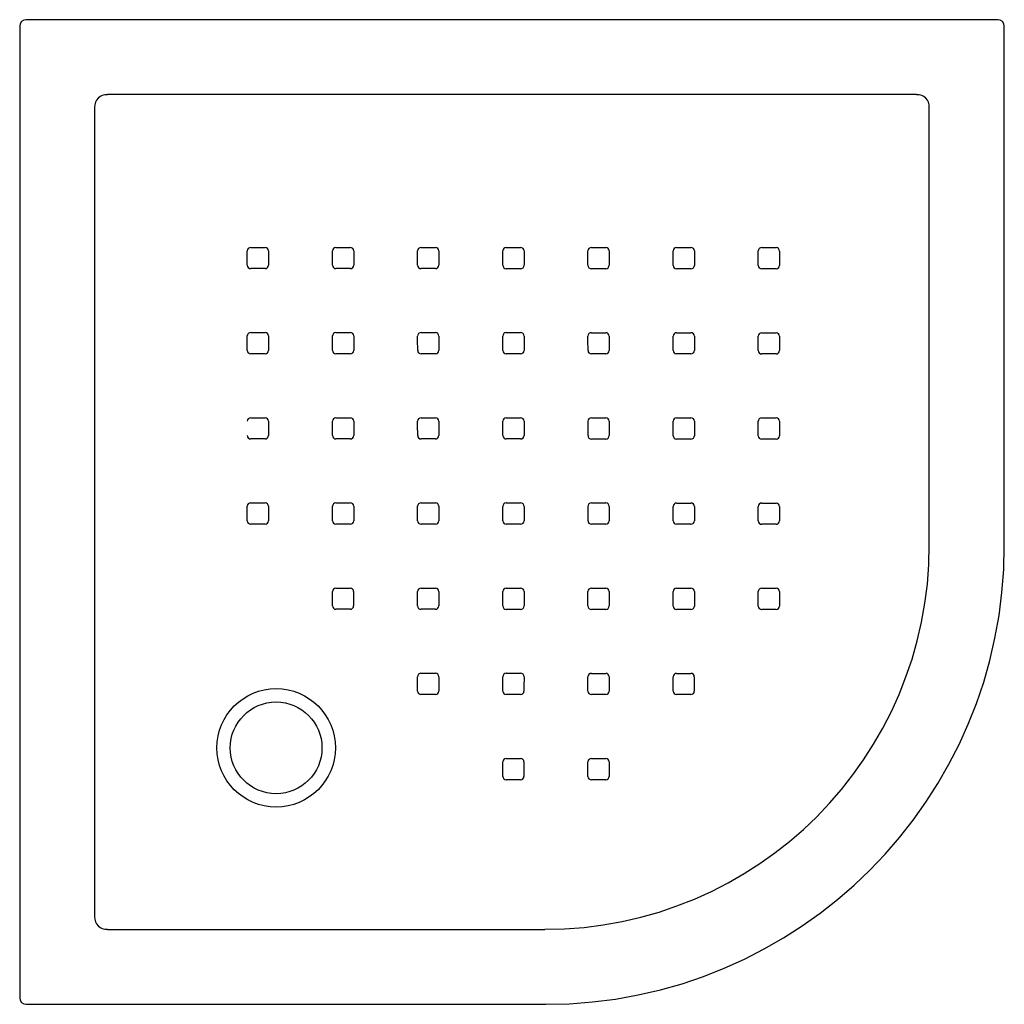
# Model space of a CAD drawing. Header units: millimetres. Extents: x 1379.529 to 1380.281, y 1497.406 to 1498.158.
import ezdxf

# ---------------------------------------------------------------- set-up
doc = ezdxf.new("R2010")
doc.units = ezdxf.units.MM
doc.layers.add('SANINDUSA', color=3, linetype='Continuous')

msp = doc.modelspace()

# ---------------------------------------------------------------- linework, layer by layer
at = {"layer": 'SANINDUSA'}
for p, q in [((1380.27587, 1498.15781), (1379.53447, 1498.15781)), ((1379.52947, 1498.15281), (1379.52947, 1497.41142)), ((1380.28087, 1497.75636), (1380.28087, 1498.15281)), ((1380.21387, 1498.1006), (1379.59646, 1498.1006)), ((1379.58668, 1498.09082), (1379.58668, 1497.47341)), ((1380.22365, 1497.75712), (1380.22365, 1498.09082)), ((1379.78173, 1497.70785), (1379.77073, 1497.70785)), ((1379.59646, 1497.46363), (1379.93017, 1497.46363)), ((1379.53447, 1497.40642), (1379.93092, 1497.40642))]:
    msp.add_line(p, q, dxfattribs=at)
at = {"layer": 'SANINDUSA', "flags": 128}
for points in [[(1379.70576, 1497.98402), (1379.71376, 1497.98403), (1379.71676, 1497.98403)], [(1379.77076, 1497.98401), (1379.77876, 1497.98401), (1379.78176, 1497.98401)], [(1379.83576, 1497.984), (1379.84376, 1497.984), (1379.84676, 1497.984)], [(1379.90075, 1497.98397), (1379.90875, 1497.98397), (1379.91175, 1497.98397)], [(1379.96574, 1497.98395), (1379.97374, 1497.98395), (1379.97674, 1497.98395)], [(1380.03073, 1497.98392), (1380.03873, 1497.98392), (1380.04173, 1497.98392)], [(1380.09572, 1497.98389), (1380.10372, 1497.98388), (1380.10672, 1497.98388)], [(1379.70317, 1497.97044), (1379.70317, 1497.97843), (1379.70317, 1497.98143)], [(1379.71935, 1497.98144), (1379.71935, 1497.97344), (1379.71935, 1497.97044)], [(1379.76817, 1497.97043), (1379.76817, 1497.97842), (1379.76817, 1497.98142)], [(1379.78435, 1497.98142), (1379.78435, 1497.97343), (1379.78435, 1497.97043)], [(1379.83317, 1497.97041), (1379.83317, 1497.97841), (1379.83317, 1497.98141)], [(1379.84935, 1497.98141), (1379.84935, 1497.97341), (1379.84935, 1497.97041)], [(1379.89817, 1497.97039), (1379.89817, 1497.97839), (1379.89816, 1497.98139)], [(1379.91434, 1497.98138), (1379.91435, 1497.97339), (1379.91435, 1497.97039)], [(1379.96316, 1497.97036), (1379.96316, 1497.97836), (1379.96316, 1497.98136)], [(1379.97933, 1497.98136), (1379.97934, 1497.97336), (1379.97934, 1497.97036)], [(1380.02815, 1497.97033), (1380.02814, 1497.97833), (1380.02814, 1497.98133)], [(1380.04432, 1497.98133), (1380.04432, 1497.97333), (1380.04432, 1497.97033)], [(1380.09313, 1497.9703), (1380.09313, 1497.9783), (1380.09313, 1497.9813)], [(1380.10931, 1497.98129), (1380.10931, 1497.9733), (1380.10931, 1497.9703)], [(1379.71676, 1497.96785), (1379.70876, 1497.96785), (1379.70576, 1497.96785)], [(1379.78176, 1497.96784), (1379.77376, 1497.96784), (1379.77076, 1497.96784)], [(1379.84676, 1497.96782), (1379.83876, 1497.96782), (1379.83576, 1497.96782)], [(1379.91176, 1497.9678), (1379.90376, 1497.9678), (1379.90076, 1497.9678)], [(1379.97675, 1497.96777), (1379.96875, 1497.96777), (1379.96575, 1497.96777)], [(1380.04174, 1497.96774), (1380.03374, 1497.96774), (1380.03074, 1497.96774)], [(1380.10672, 1497.96771), (1380.09872, 1497.96771), (1380.09572, 1497.96771)], [(1379.70316, 1497.90545), (1379.70316, 1497.91344), (1379.70316, 1497.91644)], [(1379.70575, 1497.91904), (1379.71375, 1497.91904), (1379.71675, 1497.91904)], [(1379.71934, 1497.91645), (1379.71934, 1497.90845), (1379.71934, 1497.90545)], [(1379.76817, 1497.90544), (1379.76817, 1497.91344), (1379.76817, 1497.91644)], [(1379.77076, 1497.91903), (1379.77876, 1497.91903), (1379.78176, 1497.91903)], [(1379.78435, 1497.91644), (1379.78435, 1497.90844), (1379.78435, 1497.90544)], [(1379.83318, 1497.90543), (1379.83317, 1497.91342), (1379.83317, 1497.91642)], [(1379.83576, 1497.91901), (1379.84376, 1497.91901), (1379.84676, 1497.91901)], [(1379.84935, 1497.91642), (1379.84936, 1497.90843), (1379.84936, 1497.90543)], [(1379.89817, 1497.90541), (1379.89817, 1497.9134), (1379.89817, 1497.9164)], [(1379.90076, 1497.91899), (1379.90876, 1497.91899), (1379.91176, 1497.91899)], [(1379.91435, 1497.9164), (1379.91435, 1497.9084), (1379.91435, 1497.9054)], [(1379.96317, 1497.90538), (1379.96316, 1497.91338), (1379.96316, 1497.91638)], [(1379.96575, 1497.91897), (1379.97375, 1497.91896), (1379.97675, 1497.91896)], [(1379.97934, 1497.91637), (1379.97934, 1497.90838), (1379.97934, 1497.90538)], [(1380.02815, 1497.90535), (1380.02815, 1497.91335), (1380.02815, 1497.91635)], [(1380.03074, 1497.91894), (1380.03874, 1497.91893), (1380.04174, 1497.91893)], [(1380.04433, 1497.91634), (1380.04433, 1497.90834), (1380.04433, 1497.90534)], [(1380.09314, 1497.90532), (1380.09314, 1497.91331), (1380.09313, 1497.91631)], [(1380.09572, 1497.9189), (1380.10372, 1497.9189), (1380.10672, 1497.9189)], [(1380.10931, 1497.91631), (1380.10931, 1497.90831), (1380.10931, 1497.90531)], [(1379.71675, 1497.90286), (1379.70875, 1497.90286), (1379.70575, 1497.90286)], [(1379.78176, 1497.90285), (1379.77376, 1497.90285), (1379.77076, 1497.90285)], [(1379.84677, 1497.90284), (1379.83877, 1497.90284), (1379.83577, 1497.90284)], [(1379.91176, 1497.90281), (1379.90376, 1497.90282), (1379.90076, 1497.90282)], [(1379.97675, 1497.90279), (1379.96876, 1497.90279), (1379.96576, 1497.90279)], [(1380.04174, 1497.90275), (1380.03374, 1497.90276), (1380.03074, 1497.90276)], [(1380.10672, 1497.90272), (1380.09873, 1497.90272), (1380.09573, 1497.90272)], [(1379.70574, 1497.85404), (1379.71374, 1497.85405), (1379.71674, 1497.85405)], [(1379.71934, 1497.85146), (1379.71934, 1497.84346), (1379.71934, 1497.84046)], [(1379.76817, 1497.84045), (1379.76817, 1497.84845), (1379.76817, 1497.85145)], [(1379.77076, 1497.85404), (1379.77876, 1497.85404), (1379.78176, 1497.85404)], [(1379.78435, 1497.85145), (1379.78435, 1497.84345), (1379.78435, 1497.84045)], [(1379.83318, 1497.84044), (1379.83317, 1497.84844), (1379.83317, 1497.85144)], [(1379.83576, 1497.85403), (1379.84376, 1497.85403), (1379.84676, 1497.85403)], [(1379.84936, 1497.85144), (1379.84936, 1497.84344), (1379.84936, 1497.84044)], [(1379.89818, 1497.84042), (1379.89817, 1497.84842), (1379.89817, 1497.85142)], [(1379.90076, 1497.85401), (1379.90876, 1497.85401), (1379.91176, 1497.85401)], [(1379.91435, 1497.85141), (1379.91435, 1497.84342), (1379.91436, 1497.84042)], [(1379.96317, 1497.84039), (1379.96317, 1497.84839), (1379.96317, 1497.85139)], [(1379.96576, 1497.85398), (1379.97375, 1497.85398), (1379.97675, 1497.85398)], [(1379.97934, 1497.85139), (1379.97935, 1497.84339), (1379.97935, 1497.84039)], [(1380.02816, 1497.84036), (1380.02815, 1497.84836), (1380.02815, 1497.85136)], [(1380.03074, 1497.85395), (1380.03874, 1497.85395), (1380.04174, 1497.85395)], [(1380.04433, 1497.85135), (1380.04433, 1497.84336), (1380.04433, 1497.84036)], [(1380.09314, 1497.84033), (1380.09314, 1497.84833), (1380.09314, 1497.85133)], [(1380.09573, 1497.85391), (1380.10372, 1497.85391), (1380.10672, 1497.85391)], [(1380.10931, 1497.85132), (1380.10931, 1497.84332), (1380.10932, 1497.84032)], [(1379.71675, 1497.83787), (1379.70875, 1497.83786), (1379.70574, 1497.83786)], [(1379.78176, 1497.83786), (1379.77376, 1497.83786), (1379.77076, 1497.83786)], [(1379.84677, 1497.83785), (1379.83877, 1497.83785), (1379.83577, 1497.83785)], [(1379.91177, 1497.83783), (1379.90377, 1497.83783), (1379.90077, 1497.83783)], [(1379.97676, 1497.8378), (1379.96876, 1497.8378), (1379.96576, 1497.8378)], [(1380.04174, 1497.83777), (1380.03375, 1497.83777), (1380.03075, 1497.83777)], [(1380.10673, 1497.83773), (1380.09873, 1497.83774), (1380.09573, 1497.83774)], [(1379.70573, 1497.78904), (1379.71373, 1497.78905), (1379.71673, 1497.78905)], [(1379.77075, 1497.78904), (1379.77875, 1497.78904), (1379.78175, 1497.78904)], [(1379.83576, 1497.78903), (1379.84376, 1497.78903), (1379.84676, 1497.78903)], [(1379.90076, 1497.78901), (1379.90876, 1497.78901), (1379.91176, 1497.78901)], [(1379.96576, 1497.78899), (1379.97375, 1497.78899), (1379.97675, 1497.78899)], [(1380.03074, 1497.78896), (1380.03874, 1497.78896), (1380.04174, 1497.78896)], [(1380.09573, 1497.78892), (1380.10372, 1497.78892), (1380.10672, 1497.78892)], [(1379.70314, 1497.77545), (1379.70314, 1497.78345), (1379.70314, 1497.78645)], [(1379.71933, 1497.78646), (1379.71933, 1497.77846), (1379.71933, 1497.77546)], [(1379.76816, 1497.77545), (1379.76816, 1497.78345), (1379.76816, 1497.78645)], [(1379.78434, 1497.78645), (1379.78434, 1497.77845), (1379.78434, 1497.77545)], [(1379.83317, 1497.77544), (1379.83317, 1497.78344), (1379.83317, 1497.78644)], [(1379.84935, 1497.78644), (1379.84935, 1497.77844), (1379.84935, 1497.77544)], [(1379.89817, 1497.77542), (1379.89817, 1497.78342), (1379.89817, 1497.78642)], [(1379.91435, 1497.78642), (1379.91435, 1497.77842), (1379.91435, 1497.77542)], [(1379.96317, 1497.7754), (1379.96317, 1497.7834), (1379.96317, 1497.7864)], [(1379.97934, 1497.7864), (1379.97935, 1497.7784), (1379.97935, 1497.7754)], [(1380.02816, 1497.77537), (1380.02815, 1497.78337), (1380.02815, 1497.78637)], [(1380.04433, 1497.78636), (1380.04433, 1497.77837), (1380.04433, 1497.77537)], [(1380.09314, 1497.77534), (1380.09314, 1497.78334), (1380.09314, 1497.78634)], [(1380.10931, 1497.78633), (1380.10931, 1497.77833), (1380.10931, 1497.77533)], [(1379.71674, 1497.77286), (1379.70874, 1497.77286), (1379.70573, 1497.77286)], [(1379.78175, 1497.77286), (1379.77375, 1497.77286), (1379.77075, 1497.77286)], [(1379.84676, 1497.77285), (1379.83876, 1497.77285), (1379.83576, 1497.77285)], [(1379.91176, 1497.77283), (1379.90376, 1497.77283), (1379.90076, 1497.77283)], [(1379.97676, 1497.77281), (1379.96876, 1497.77281), (1379.96576, 1497.77281)], [(1380.04174, 1497.77278), (1380.03375, 1497.77278), (1380.03075, 1497.77278)], [(1380.10673, 1497.77274), (1380.09873, 1497.77274), (1380.09573, 1497.77275)], [(1379.76814, 1497.71044), (1379.76814, 1497.71844), (1379.76814, 1497.72144)], [(1379.77073, 1497.72403), (1379.77873, 1497.72403), (1379.78174, 1497.72403)], [(1379.78433, 1497.72144), (1379.78432, 1497.71344), (1379.78432, 1497.71044)], [(1379.83315, 1497.71043), (1379.83315, 1497.71843), (1379.83315, 1497.72144)], [(1379.83575, 1497.72403), (1379.84375, 1497.72403), (1379.84675, 1497.72403)], [(1379.84934, 1497.72144), (1379.84934, 1497.71344), (1379.84934, 1497.71044)], [(1379.89816, 1497.71042), (1379.89816, 1497.71842), (1379.89816, 1497.72142)], [(1379.90075, 1497.72401), (1379.90875, 1497.72401), (1379.91175, 1497.72401)], [(1379.91434, 1497.72142), (1379.91434, 1497.71342), (1379.91434, 1497.71042)], [(1379.96316, 1497.7104), (1379.96316, 1497.7184), (1379.96316, 1497.7214)], [(1379.96575, 1497.72399), (1379.97375, 1497.72399), (1379.97675, 1497.72399)], [(1379.97934, 1497.7214), (1379.97934, 1497.7134), (1379.97934, 1497.7104)], [(1380.02815, 1497.71037), (1380.02815, 1497.71837), (1380.02815, 1497.72137)], [(1380.03074, 1497.72396), (1380.03874, 1497.72396), (1380.04174, 1497.72396)], [(1380.04433, 1497.72137), (1380.04433, 1497.71337), (1380.04433, 1497.71037)], [(1380.09313, 1497.71034), (1380.09313, 1497.71834), (1380.09313, 1497.72134)], [(1380.09572, 1497.72393), (1380.10372, 1497.72393), (1380.10672, 1497.72393)], [(1380.10931, 1497.72134), (1380.10931, 1497.71334), (1380.10931, 1497.71034)], [(1379.84675, 1497.70784), (1379.83875, 1497.70784), (1379.83574, 1497.70784)], [(1379.91175, 1497.70783), (1379.90375, 1497.70783), (1379.90075, 1497.70783)], [(1379.97675, 1497.70781), (1379.96875, 1497.70781), (1379.96575, 1497.70781)], [(1380.04174, 1497.70778), (1380.03374, 1497.70778), (1380.03074, 1497.70778)], [(1380.10672, 1497.70775), (1380.09872, 1497.70775), (1380.09572, 1497.70775)], [(1379.83313, 1497.64542), (1379.83313, 1497.65342), (1379.83313, 1497.65642)], [(1379.83572, 1497.65901), (1379.84372, 1497.65902), (1379.84672, 1497.65902)], [(1379.84932, 1497.65643), (1379.84931, 1497.64843), (1379.84931, 1497.64542)], [(1379.89814, 1497.64541), (1379.89814, 1497.65341), (1379.89814, 1497.65642)], [(1379.90073, 1497.65901), (1379.90873, 1497.65901), (1379.91174, 1497.65901)], [(1379.91433, 1497.65642), (1379.91432, 1497.64842), (1379.91432, 1497.64541)], [(1379.96314, 1497.64539), (1379.96314, 1497.65339), (1379.96315, 1497.6564)], [(1379.96574, 1497.65899), (1379.97373, 1497.65899), (1379.97673, 1497.65899)], [(1379.97932, 1497.65639), (1379.97932, 1497.64839), (1379.97932, 1497.64539)], [(1380.02814, 1497.64537), (1380.02814, 1497.65337), (1380.02814, 1497.65637)], [(1380.03073, 1497.65896), (1380.03872, 1497.65896), (1380.04172, 1497.65896)], [(1380.04431, 1497.65637), (1380.04431, 1497.64837), (1380.04431, 1497.64537)], [(1379.84672, 1497.64283), (1379.83872, 1497.64283), (1379.83572, 1497.64283)], [(1379.91173, 1497.64282), (1379.90373, 1497.64282), (1379.90073, 1497.64282)], [(1379.97673, 1497.6428), (1379.96873, 1497.6428), (1379.96573, 1497.6428)], [(1380.04172, 1497.64278), (1380.03373, 1497.64278), (1380.03073, 1497.64278)], [(1379.90071, 1497.59399), (1379.90871, 1497.59399), (1379.91171, 1497.59399)], [(1379.96571, 1497.59397), (1379.97371, 1497.59397), (1379.97671, 1497.59397)], [(1379.89812, 1497.58039), (1379.89812, 1497.58839), (1379.89812, 1497.5914)], [(1379.9143, 1497.5914), (1379.9143, 1497.5834), (1379.9143, 1497.58039)], [(1379.96312, 1497.58038), (1379.96312, 1497.58838), (1379.96312, 1497.59138)], [(1379.9793, 1497.59138), (1379.9793, 1497.58338), (1379.9793, 1497.58038)], [(1379.91171, 1497.5778), (1379.90371, 1497.5778), (1379.90071, 1497.5778)], [(1379.97671, 1497.57778), (1379.96871, 1497.57779), (1379.96571, 1497.57779)]]:
    msp.add_lwpolyline(points, dxfattribs=at)
at = {"layer": 'SANINDUSA'}
for radius in [0.04522, 0.035]:
    msp.add_circle((1379.72517, 1497.60212), radius, dxfattribs=at)
for centre, radius, start, end in [((1379.70576, 1497.98143), 0.00259, 89.99024, 180.00702), ((1379.71676, 1497.98143), 0.00259, 0.02381, 90.00472), ((1379.77076, 1497.98142), 0.00259, 89.98632, 180.01114), ((1379.78176, 1497.98142), 0.00259, 0.0271, 90.00063), ((1379.83576, 1497.98141), 0.00259, 89.98375, 180.01406), ((1379.84676, 1497.9814), 0.00259, 0.02782, 89.99656), ((1379.90075, 1497.98139), 0.00259, 89.98239, 180.01591), ((1379.91175, 1497.98138), 0.00259, 0.02651, 89.99271), ((1379.96574, 1497.98136), 0.00259, 89.98208, 180.01682), ((1379.97674, 1497.98135), 0.00259, 0.02373, 89.98928), ((1380.03073, 1497.98133), 0.00259, 89.98256, 180.01693), ((1380.04173, 1497.98132), 0.00259, 0.02004, 89.98639), ((1380.09572, 1497.9813), 0.00259, 89.98355, 180.01637), ((1380.10672, 1497.98129), 0.00259, 0.0159, 89.98409), ((1379.70576, 1497.97044), 0.00259, 180.02246, 270.00868), ((1379.71676, 1497.97044), 0.00259, 269.9902, 0.00641), ((1379.77076, 1497.97043), 0.00259, 180.02628, 270.00348), ((1379.78176, 1497.97043), 0.00259, 269.98618, 0.0108), ((1379.83576, 1497.97041), 0.00259, 180.0276, 269.99831), ((1379.84676, 1497.97041), 0.00259, 269.98351, 0.01394), ((1379.90076, 1497.97039), 0.00259, 180.02685, 269.99346), ((1379.91176, 1497.97039), 0.00259, 269.98212, 0.01597), ((1379.96575, 1497.97036), 0.00259, 180.0245, 269.98918), ((1379.97675, 1497.97036), 0.00259, 269.98184, 0.01699), ((1380.03074, 1497.97033), 0.00259, 180.02108, 269.98566), ((1380.04174, 1497.97033), 0.00259, 269.98236, 0.01713), ((1380.09572, 1497.9703), 0.00259, 180.01711, 269.98296), ((1380.10672, 1497.9703), 0.00259, 269.98337, 0.01654), ((1379.70575, 1497.91644), 0.00259, 89.99448, 180.00237), ((1379.71675, 1497.91645), 0.00259, 0.02275, 90.01231), ((1379.77076, 1497.91644), 0.00259, 89.98942, 180.00797), ((1379.78176, 1497.91644), 0.00259, 0.02498, 90.00443), ((1379.83576, 1497.91643), 0.00259, 89.98566, 180.01221), ((1379.84676, 1497.91642), 0.00259, 0.02535, 89.99745), ((1379.90076, 1497.9164), 0.00259, 89.98322, 180.0152), ((1379.91176, 1497.9164), 0.00259, 0.02401, 89.99136), ((1379.96575, 1497.91638), 0.00259, 89.98203, 180.01709), ((1379.97675, 1497.91637), 0.00259, 0.01795, 89.98233), ((1380.03074, 1497.91635), 0.00259, 89.98185, 180.01796), ((1380.04174, 1497.91634), 0.00259, 0.01795, 89.98233), ((1380.09572, 1497.91631), 0.00259, 89.98234, 180.01794), ((1380.10672, 1497.91631), 0.00259, 0.01425, 89.9795), ((1379.70575, 1497.90545), 0.00259, 180.0215, 270.01644), ((1379.71675, 1497.90545), 0.00259, 269.99447, 0.00218), ((1379.77076, 1497.90544), 0.00259, 180.02389, 270.00733), ((1379.78176, 1497.90544), 0.00259, 269.98933, 0.00801), ((1379.83577, 1497.90543), 0.00259, 180.02468, 269.99931), ((1379.84677, 1497.90543), 0.00259, 269.98545, 0.01231), ((1379.90076, 1497.90541), 0.00259, 180.02391, 269.99232), ((1379.91176, 1497.9054), 0.00259, 269.98297, 0.01538), ((1379.96576, 1497.90538), 0.00259, 180.02173, 269.9864), ((1379.97676, 1497.90537), 0.00259, 269.98182, 0.01731), ((1380.03074, 1497.90535), 0.00259, 180.01863, 269.98176), ((1380.04174, 1497.90534), 0.00259, 269.98171, 0.01817), ((1380.09573, 1497.90532), 0.00259, 180.01513, 269.97849), ((1380.10673, 1497.90531), 0.00259, 269.98221, 0.01807), ((1379.70574, 1497.85145), 0.00259, 89.99965, 179.99788), ((1379.71675, 1497.85146), 0.00259, 0.01826, 90.01735), ((1379.77076, 1497.85145), 0.00259, 89.99388, 180.0049), ((1379.78176, 1497.85145), 0.00259, 0.01946, 90.00622), ((1379.83576, 1497.85144), 0.00259, 89.98891, 180.01013), ((1379.84676, 1497.85144), 0.00259, 0.0202, 89.99726), ((1379.90076, 1497.85142), 0.00259, 89.98517, 180.01404), ((1379.91176, 1497.85141), 0.00259, 0.01952, 89.98956), ((1379.96575, 1497.85139), 0.00259, 89.98293, 180.01686), ((1379.97675, 1497.85139), 0.00259, 0.01752, 89.98317), ((1380.03074, 1497.85136), 0.00259, 89.98195, 180.01855), ((1380.04174, 1497.85135), 0.00259, 0.01484, 89.97839), ((1380.09572, 1497.85133), 0.00259, 89.98178, 180.01912), ((1380.10672, 1497.85132), 0.00259, 0.01205, 89.97525), ((1379.70574, 1497.84045), 0.00259, 180.017, 270.02125), ((1379.71675, 1497.84046), 0.00259, 269.99991, 359.99839), ((1379.77076, 1497.84045), 0.00259, 180.0176, 270.00861), ((1379.78176, 1497.84045), 0.00259, 269.99406, 0.00528), ((1379.83577, 1497.84044), 0.00259, 180.01865, 269.99901), ((1379.84677, 1497.84044), 0.00259, 269.98879, 0.01024), ((1379.90077, 1497.84042), 0.00259, 180.01866, 269.99073), ((1379.91177, 1497.84042), 0.00259, 269.98497, 0.01415), ((1379.96576, 1497.84039), 0.00259, 180.01723, 269.98358), ((1379.97676, 1497.84039), 0.00259, 269.98278, 0.017), ((1380.03075, 1497.84036), 0.00259, 180.0149, 269.97807), ((1380.04174, 1497.84036), 0.00259, 269.98187, 0.01866), ((1380.09573, 1497.84033), 0.00259, 180.01236, 269.97445), ((1380.10673, 1497.84032), 0.00259, 269.98168, 0.01915), ((1379.70573, 1497.78645), 0.00259, 90.00582, 179.99352), ((1379.71674, 1497.78646), 0.00259, 0.00858, 90.0182), ((1379.77075, 1497.78645), 0.00259, 90.00012, 180.00172), ((1379.78175, 1497.78645), 0.00259, 0.00961, 90.0057), ((1379.83576, 1497.78644), 0.00259, 89.99368, 180.00709), ((1379.84676, 1497.78644), 0.00259, 0.01221, 89.9967), ((1379.90076, 1497.78642), 0.00259, 89.98838, 180.01163), ((1379.91176, 1497.78642), 0.00259, 0.01298, 89.98809), ((1379.96575, 1497.7864), 0.00259, 89.98496, 180.01551), ((1379.97675, 1497.7864), 0.00259, 0.01206, 89.98054), ((1380.03074, 1497.78637), 0.00259, 89.98306, 180.01822), ((1380.04174, 1497.78636), 0.00259, 0.01058, 89.97507), ((1380.09572, 1497.78634), 0.00259, 89.98208, 180.01954), ((1380.10672, 1497.78633), 0.00259, 0.00924, 89.97183), ((1379.70573, 1497.77545), 0.00259, 180.00709, 270.02117), ((1379.71674, 1497.77546), 0.00259, 270.00678, 359.99529), ((1379.77075, 1497.77545), 0.00259, 180.00634, 270.00692), ((1379.78175, 1497.77545), 0.00259, 270.00055, 0.00216), ((1379.83576, 1497.77544), 0.00259, 180.00958, 269.99844), ((1379.84676, 1497.77544), 0.00259, 269.99348, 0.00682), ((1379.90076, 1497.77543), 0.00259, 180.01135, 269.9898), ((1379.91176, 1497.77542), 0.00259, 269.98812, 0.01151), ((1379.96576, 1497.7754), 0.00259, 180.01103, 269.98148), ((1379.97676, 1497.7754), 0.00259, 269.98485, 0.01554), ((1380.03075, 1497.77537), 0.00259, 180.00985, 269.97516), ((1380.04174, 1497.77536), 0.00259, 269.98303, 0.01821), ((1380.09573, 1497.77534), 0.00259, 180.00877, 269.97141), ((1380.10673, 1497.77533), 0.00259, 269.982, 0.01945), ((1379.93017, 1497.75712), 0.29348, 270, 0), ((1379.77073, 1497.72144), 0.00259, 90.0077, 179.99783), ((1379.78174, 1497.72144), 0.00259, 359.99695, 90.00454), ((1379.83575, 1497.72144), 0.00259, 89.99926, 180.0017), ((1379.84675, 1497.72144), 0.00259, 0.00306, 89.99801), ((1379.90075, 1497.72142), 0.00259, 89.99248, 180.00701), ((1379.91175, 1497.72142), 0.00259, 0.00515, 89.9883), ((1379.96575, 1497.7214), 0.00259, 89.98813, 180.01249), ((1379.97675, 1497.7214), 0.00259, 0.00512, 89.97912), ((1380.03074, 1497.72137), 0.00259, 89.98537, 180.01657), ((1380.04173, 1497.72137), 0.00259, 0.00519, 89.97298), ((1380.09572, 1497.72134), 0.00259, 89.98346, 180.01884), ((1380.10672, 1497.72134), 0.00259, 0.00587, 89.96985), ((1379.77073, 1497.71044), 0.00259, 179.99214, 270.00453), ((1379.78173, 1497.71044), 0.00259, 270.00756, 359.99727), ((1379.83574, 1497.71043), 0.00259, 180.00018, 270.00069), ((1379.84675, 1497.71044), 0.00259, 269.99854, 0.00077), ((1379.90075, 1497.71042), 0.00259, 180.00331, 269.99113), ((1379.91175, 1497.71042), 0.00259, 269.99211, 0.00681), ((1379.96575, 1497.7104), 0.00259, 180.00346, 269.98076), ((1379.97675, 1497.7104), 0.00259, 269.98812, 0.01259), ((1380.03074, 1497.71037), 0.00259, 180.00352, 269.97358), ((1380.04174, 1497.71037), 0.00259, 269.9854, 0.01648), ((1380.09572, 1497.71034), 0.00259, 180.0044, 269.96994), ((1380.10672, 1497.71034), 0.00259, 269.98338, 0.01862), ((1379.83572, 1497.65642), 0.00259, 90.00349, 179.99239), ((1379.84673, 1497.65643), 0.00259, 359.99622, 90.00429), ((1379.90073, 1497.65642), 0.00259, 89.99695, 180.00008), ((1379.91174, 1497.65642), 0.00259, 359.99655, 89.99057), ((1379.96574, 1497.6564), 0.00259, 89.99255, 180.00801), ((1379.97673, 1497.65639), 0.00259, 359.99652, 89.97886), ((1380.03073, 1497.65637), 0.00259, 89.98913, 180.01347), ((1380.04172, 1497.65637), 0.00259, 359.99856, 89.97249), ((1379.83572, 1497.64542), 0.00259, 179.99552, 270.00961), ((1379.84672, 1497.64542), 0.00259, 270.0028, 359.99183), ((1379.90073, 1497.64541), 0.00259, 179.99516, 269.99434), ((1379.91173, 1497.64541), 0.00259, 269.99707, 0.00074), ((1379.96574, 1497.64539), 0.00259, 179.99414, 269.9807), ((1379.97673, 1497.64539), 0.00259, 269.99288, 0.00851), ((1380.03073, 1497.64537), 0.00259, 179.99576, 269.97341), ((1380.04172, 1497.64537), 0.00259, 269.98922, 0.01337), ((1379.90071, 1497.5914), 0.00259, 90.00311, 179.99448), ((1379.91171, 1497.5914), 0.00259, 359.98424, 89.99033), ((1379.96571, 1497.59138), 0.00259, 89.999, 180.00337), ((1379.97671, 1497.59138), 0.00259, 359.98509, 89.97829), ((1379.90071, 1497.58039), 0.00259, 179.98154, 269.99183), ((1379.91171, 1497.58039), 0.00259, 270.0044, 359.99637), ((1379.96571, 1497.58038), 0.00259, 179.98103, 269.97901), ((1379.97671, 1497.58038), 0.00259, 269.99963, 0.00399)]:
    msp.add_arc(centre, radius, start, end, dxfattribs=at)
for centre, major_axis, ratio, start_param, end_param in [((1379.53447, 1498.15281), (0.00354, -0.00354), 0.999695, 2.356347, 3.926839), ((1380.27587, 1498.15281), (-0.00354, -0.00354), 0.999695, 2.356347, 3.926839), ((1379.5973, 1498.08998), (0.00793, -0.00793), 0.891198, 2.377815, 3.90537), ((1380.21303, 1498.08998), (0.00793, 0.00793), 0.891198, 5.519408, 7.046963), ((1379.93081, 1497.75647), (-0.24756, 0.24756), 0.999695, 2.356347, 3.926839), ((1379.5973, 1497.47425), (0.00793, 0.00793), 0.891198, 2.377815, 3.90537), ((1379.53447, 1497.41142), (0.00354, 0.00354), 0.999695, 2.356347, 3.926839)]:
    msp.add_ellipse(centre, major_axis=major_axis, ratio=ratio, start_param=start_param, end_param=end_param, dxfattribs=at)

doc.saveas('drawing.dxf')
